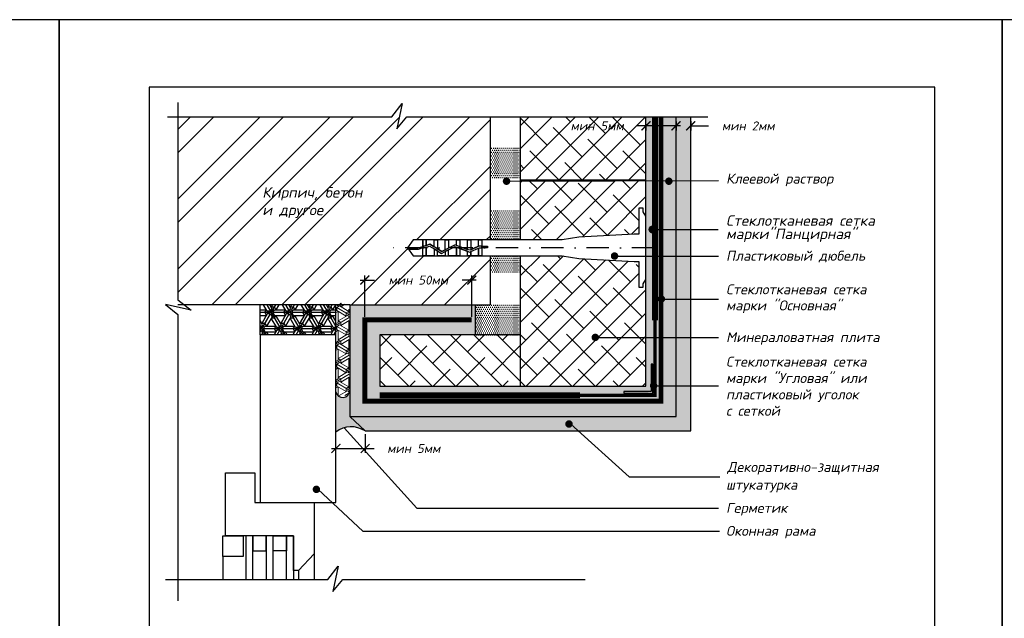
# Model space of a CAD drawing. Header units: inches. Extents: x 47 to 4151, y -1120 to 1902.
# Tile 28 of 93: x 1303 to 1522, y 431 to 565. Entities that reach past the tile are written whole.
import ezdxf

# ---------------------------------------------------------------- set-up
doc = ezdxf.new("R2010")
doc.units = ezdxf.units.IN
doc.header["$LTSCALE"] = 10
doc.header["$MEASUREMENT"] = 0
for name, pattern in [('DASHDOT', [1, 0.5, -0.25, 0, -0.25]), ('HIDDEN', [0.375, 0.25, -0.125]), ('HIDDENX2', [0.75, 0.5, -0.25])]:
    doc.linetypes.add(name, pattern=pattern)
doc.layers.add('dim', color=160, linetype='Continuous', lineweight=15)
doc.layers.add('Layer1', color=108, linetype='Continuous', lineweight=30)
for name, color, linetype in [('DUBEL', 142, 'Continuous'), ('hatch', 240, 'Continuous'), ('ndp', 242, 'Continuous'), ('ramka', 248, 'Continuous'), ('wind', 82, 'Continuous')]:
    doc.layers.add(name, color=color, linetype=linetype)
doc.layers.add('list', color=5, linetype='Continuous', plot=False)
doc.styles.add('style2', font='romans.shx', dxfattribs={"oblique": 12})
doc.dimstyles.new('1', dxfattribs={"dimtxt": 2, "dimasz": 2, "dimexe": 1, "dimexo": 0.7, "dimgap": 2, "dimtad": 0, "dimtih": 1, "dimtoh": 1, "dimdec": 4, "dimzin": 0, "dimdsep": 46, "dimtxsty": 'style2', "dimblk": 'ARCHTICK', "dimcen": 1.5, "dimdle": 1, "dimadec": 0, "dimazin": 0, "dimtfac": 1, "dimtdec": 4, "dimtofl": 0, "dimtmove": 0, "dimatfit": 2, "dimldrblk": 'DOTSMALL', "dimfxl": 1, "dimtolj": 1, "dimtzin": 0, "dimarcsym": 0})
pattern_1 = [(0, (376.27046, 1226.8149), (0.21875, 0.4375), [0, -0.4375])]

# ---------------------------------------------------------------- blocks, each defined once
blk = doc.blocks.new('_ArchTick')
at = {"layer": 'DUBEL', "color": 0, "const_width": 0.15}
blk.add_lwpolyline([(-0.5, -0.5), (0.5, 0.5)], dxfattribs=at)
blk = doc.blocks.new('*D284')
at = {"layer": 'Defpoints', "color": 0}
for p in [(1379.99, 472.99), (1373.47, 468.48), (1379.99, 469.09)]:
    blk.add_point(p, dxfattribs=at)
at = {"layer": 'dim', "color": 0, "lineweight": -2}
for p, q in [((1379.99, 472.29), (1379.99, 468.09)), ((1373.47, 469.18), (1373.47, 470.09)), ((1372.47, 469.09), (1379.99, 469.09)), ((1379.99, 469.09), (1381.99, 469.09))]:
    blk.add_line(p, q, dxfattribs=at)
at = {"layer": 'dim', "color": 0, "lineweight": -2, "xscale": 2, "yscale": 2, "zscale": 2, "rotation": 180}
blk.add_blockref('_ArchTick', (1373.47, 469.09), dxfattribs=at)
at = {"layer": 'dim', "color": 0, "lineweight": -2, "xscale": 2, "yscale": 2, "zscale": 2}
blk.add_blockref('_ArchTick', (1379.99, 469.09), dxfattribs=at)
at = {"layer": 'dim', "color": 0, "insert": (1390.81, 469.09), "char_height": 2, "attachment_point": 5, "style": 'style2'}
blk.add_mtext('\\A1;{\\fRomanS|b0|i0|c204|p2;мин 5мм}', dxfattribs=at)
blk = doc.blocks.new('_DotSmall')
at = {"layer": 'DUBEL', "color": 0, "const_width": 0.5}
blk.add_lwpolyline([(-0.0625, 0, 1), (0.0625, 0, 1)], format="xyb", close=True, dxfattribs=at)
blk = doc.blocks.new('*D283')
at = {"layer": 'Defpoints', "color": 0}
for p in [(1379.91, 506.6), (1379.91, 497.74), (1403.73, 497.74)]:
    blk.add_point(p, dxfattribs=at)
at = {"layer": 'dim', "color": 0, "lineweight": -2}
for p, q in [((1378.91, 506.6), (1382.04, 506.6)), ((1379.91, 498.44), (1379.91, 507.6)), ((1404.73, 506.6), (1401.6, 506.6)), ((1403.73, 498.44), (1403.73, 507.6))]:
    blk.add_line(p, q, dxfattribs=at)
at = {"layer": 'dim', "color": 0, "lineweight": -2, "xscale": 2, "yscale": 2, "zscale": 2, "rotation": 180}
blk.add_blockref('_ArchTick', (1379.91, 506.6), dxfattribs=at)
at = {"layer": 'dim', "color": 0, "lineweight": -2, "xscale": 2, "yscale": 2, "zscale": 2}
blk.add_blockref('_ArchTick', (1403.73, 506.6), dxfattribs=at)
at = {"layer": 'dim', "color": 0, "insert": (1391.82, 506.6), "char_height": 2, "attachment_point": 5, "style": 'style2'}
blk.add_mtext('\\A1;{\\fRomanS|b0|i0|c204|p2;мин 50мм}', dxfattribs=at)
blk = doc.blocks.new('*D282')
at = {"layer": 'Defpoints', "color": 0}
for p in [(1449.23, 542.61), (1452.49, 542.72), (1452.49, 540.95)]:
    blk.add_point(p, dxfattribs=at)
at = {"layer": 'dim', "color": 0, "lineweight": -2}
for p, q in [((1449.23, 541.91), (1449.23, 539.95)), ((1452.49, 542.02), (1452.49, 539.95)), ((1449.23, 540.95), (1447.23, 540.95)), ((1452.49, 540.95), (1456.49, 540.95))]:
    blk.add_line(p, q, dxfattribs=at)
at = {"layer": 'dim', "color": 0, "lineweight": -2, "xscale": 2, "yscale": 2, "zscale": 2}
blk.add_blockref('_ArchTick', (1449.23, 540.95), dxfattribs=at)
at = {"layer": 'dim', "color": 0, "lineweight": -2, "xscale": 2, "yscale": 2, "zscale": 2, "rotation": 180}
blk.add_blockref('_ArchTick', (1452.49, 540.95), dxfattribs=at)
at = {"layer": 'dim', "color": 0, "insert": (1465.31, 540.95), "char_height": 2, "attachment_point": 5, "style": 'style2'}
blk.add_mtext('\\A1;{\\fRomanS|b0|i0|c204|p2;мин 2мм}', dxfattribs=at)
blk = doc.blocks.new('*D281')
at = {"layer": 'Defpoints', "color": 0}
for p in [(1442.53, 542.06), (1449.23, 542.61), (1442.53, 540.95)]:
    blk.add_point(p, dxfattribs=at)
at = {"layer": 'dim', "color": 0, "lineweight": -2}
for p, q in [((1449.23, 541.91), (1449.23, 539.95)), ((1442.53, 540.95), (1440.53, 540.95)), ((1442.53, 541.36), (1442.53, 539.95)), ((1450.23, 540.95), (1442.53, 540.95))]:
    blk.add_line(p, q, dxfattribs=at)
at = {"layer": 'dim', "color": 0, "lineweight": -2, "xscale": 2, "yscale": 2, "zscale": 2, "rotation": 180}
blk.add_blockref('_ArchTick', (1442.53, 540.95), dxfattribs=at)
at = {"layer": 'dim', "color": 0, "lineweight": -2, "xscale": 2, "yscale": 2, "zscale": 2}
blk.add_blockref('_ArchTick', (1449.23, 540.95), dxfattribs=at)
at = {"layer": 'dim', "color": 0, "insert": (1431.66, 540.95), "char_height": 2, "attachment_point": 5, "style": 'style2'}
blk.add_mtext('\\A1;{\\fRomanS|b0|i0|c204|p2;мин }5{\\fRomanS|b0|i0|c204|p2;мм}', dxfattribs=at)

msp = doc.modelspace()

# ---------------------------------------------------------------- hatches: boundary and pattern name
at = {"layer": 'dim'}
h = msp.add_hatch(dxfattribs=at)
h.set_pattern_fill('ESCHER', color=1, scale=3.5, angle=90, style=0)
h.set_pattern_definition([(150, (2890.0995, -492.628), (9e-10, -4.2), [3.85, -0.35]), (270, (2890.0995, -492.628), (3.637307, 2.1), [3.85, -0.35]), (30, (2890.0995, -492.628), (9e-10, 4.2), [3.85, -0.35]), (150, (2890.0995, -492.278), (9e-10, -4.2), [0.7, -3.5]), (30, (2890.0995, -492.278), (9e-10, 4.2), [0.7, -3.5]), (150, (2889.7964, -492.803), (9e-10, -4.2), [0.7, -3.5]), (270, (2889.7964, -492.803), (3.637307, 2.1), [0.7, -3.5]), (30, (2890.4026, -492.803), (9e-10, 4.2), [0.7, -3.5]), (270, (2890.4026, -492.803), (3.637307, 2.1), [0.7, -3.5]), (150, (2890.0995, -494.028), (9e-10, -4.2), [0.7, -3.5]), (30, (2890.0995, -494.028), (9e-10, 4.2), [0.7, -3.5]), (150, (2891.312, -491.928), (9e-10, -4.2), [0.7, -3.5]), (270, (2891.312, -491.928), (3.637307, 2.1), [0.7, -3.5]), (30, (2888.887, -491.928), (9e-10, 4.2), [0.7, -3.5]), (270, (2888.887, -491.928), (3.637307, 2.1), [0.7, -3.5]), (90, (2889.4933, -491.928), (-3.637307, -2.1), [2.45, -1.75]), (90, (2890.7057, -491.928), (-3.637307, -2.1), [2.45, -1.75]), (210, (2889.19, -492.453), (-9e-10, -4.2), [2.45, -1.75]), (210, (2889.7964, -493.503), (-9e-10, -4.2), [2.45, -1.75]), (330, (2890.4026, -493.503), (3.637307, 2.1), [2.45, -1.75]), (330, (2891.0088, -492.453), (3.637307, 2.1), [2.45, -1.75])])
h.paths.add_polyline_path([(1374.476547, 501.465204, 0.1245542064), (1373.819631, 501.078661), (1373.384704, 500.153136), (1373.380517, 480.887832), (1376.465296, 480.887832), (1376.465296, 499.948525), (1376.005127, 501.040705), (1375.003202, 501.465204)])
at = {"layer": 'hatch'}
h = msp.add_hatch(dxfattribs=at)
h.set_pattern_fill('ANSI32', color=256, scale=29.327494, style=0)
h.set_pattern_definition([(45, (376.27, 1226.815), (-7.77663, 7.77663), []), (45, (381.455, 1226.815), (-7.77663, 7.77663), [])])
h.paths.add_polyline_path([(1390.67355, 515.553504), (1392.869058, 515.553504), (1393.604329, 515.553504), (1396.083363, 515.553504), (1398.562398, 515.553504), (1401.041432, 515.553504), (1403.520467, 515.553504), (1405.999501, 515.553504), (1407.798396, 515.553504), (1407.798396, 542.987813), (1389.264217, 542.987813), (1387.026029, 540.26428), (1388.264177, 545.9268), (1385.947906, 542.987813), (1338.265845, 542.987813), (1338.265845, 502.236877), (1339.717583, 501.092735), (1376.559675, 501.092735), (1407.798396, 501.092735), (1407.798396, 512.037959), (1405.999501, 512.037959), (1405.264231, 512.037959), (1402.785197, 512.037959), (1400.306162, 512.037959), (1398.562398, 512.037959), (1396.083363, 512.037959), (1392.869058, 512.037959), (1390.67355, 512.037959), (1389.40658, 513.795731)])
h.paths.add_polyline_path([(1383.536549, 508.106697), (1400.102203, 508.106697), (1400.102203, 505.088301), (1383.536549, 505.088301)], flags=24)
h.paths.add_polyline_path([(1356.65013, 519.812606), (1373.688007, 519.563256), (1374.436057, 523.082555), (1357.39818, 523.331905)], flags=24)
h.paths.add_polyline_path([(1356.413055, 523.574787), (1385.237792, 523.24232), (1386.235192, 527.934719), (1357.410455, 528.267186)], flags=24)
h = msp.add_hatch(dxfattribs=at)
h.set_pattern_fill('DOTS', color=256, scale=7, style=0)
h.set_pattern_definition(pattern_1)
h.paths.add_polyline_path([(1449.231254, 542.987813), (1442.533056, 542.987813), (1442.533056, 505.377911), (1442.533056, 482.947937), (1383.257873, 482.947937), (1383.257873, 494.394537), (1404.54167, 494.394537), (1404.54167, 501.092735), (1376.559675, 501.092735), (1376.559675, 482.032042, -0.0081524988), (1376.559675, 481.981383), (1376.559675, 476.249739), (1449.231254, 476.249739)])
h.paths.add_polyline_path([(1437.619594, 481.408712), (1437.619594, 481.793518), (1443.687474, 481.793518), (1443.687474, 487.861399), (1444.07228, 487.861399), (1444.07228, 481.408712)], flags=16)
h = msp.add_hatch(dxfattribs=at)
h.set_pattern_fill('AR-CONC', color=256, scale=0.293275, style=0)
h.set_pattern_definition([(50, (376.2705, 1226.8149), (2.1035444, -0.1840363), [0.2199562, -2.4195183]), (355, (376.2705, 1226.8149), (-0.406923, 2.205991), [0.175965, -1.9356146]), (100.4514, (376.4458, 1226.7996), (1.696623, 2.0219534), [0.186934, -2.056274]), (46.1842, (376.2705, 1227.4014), (3.1299506, -0.485426), [0.329934, -3.629277]), (96.6356, (376.5313, 1227.361), (2.7411315, 2.8568436), [0.280401, -3.084411]), (351.1842, (376.2705, 1227.4014), (2.741129, 2.856846), [0.2639474, -2.903422]), (21, (376.5637, 1227.2548), (1.7505788, -1.1807803), [0.2199562, -2.4195183]), (326, (376.5637, 1227.2548), (0.713583, 2.1266834), [0.175965, -1.9356146]), (71.4514, (376.7096, 1227.1564), (2.4641624, 0.945901), [0.186934, -2.056274]), (37.5, (376.2705, 1226.8149), (0.0356618, 0.97629425), [0, -1.9121526, 0, -1.9649421, 0, -1.9429465]), (7.5, (376.2705, 1226.8149), (0.771517, 1.1567107), [0, -1.1203103, 0, -1.8681614, 0, -0.7405192]), (327.5, (375.6165, 1226.8149), (1.56556743, -0.0661478), [0, -0.7331874, 0, -2.2875445, 0, -3.0353956]), (317.5, (375.3232, 1226.8149), (1.7103389, 0.2935828), [0, -0.9531436, 0, -1.5191642, 0, -2.1555708])])
h.paths.add_polyline_path([(1452.4918, 542.987813), (1449.231254, 542.987813), (1449.231254, 476.249739), (1376.559675, 476.249739), (1379.986992, 472.989192), (1452.4918, 472.989192)])
h = msp.add_hatch(dxfattribs=at)
h.set_pattern_fill('ANSI38', color=256, scale=29.327494, style=0)
h.set_pattern_definition([(45, (209.9772, 331.8886), (-2.592209, 2.592209), []), (135, (209.9772, 331.8886), (-7.776626, 2.592209), [9.16484, -5.498905])])
h.paths.add_polyline_path([(1442.533056, 542.987813), (1414.496594, 542.987813), (1414.496594, 528.881869), (1442.533056, 528.881869)])
h.paths.add_polyline_path([(1425.279719, 542.462951), (1440.033056, 542.462951), (1440.033056, 539.444554), (1425.279719, 539.444554)], flags=24)
h = msp.add_hatch(dxfattribs=at)
h.set_pattern_fill('DOTS', color=256, scale=7, style=0)
h.set_pattern_definition(pattern_1)
h.paths.add_polyline_path([(1414.496594, 501.381426), (1407.798396, 501.381426), (1407.798396, 501.092735), (1404.54167, 501.092735), (1404.54167, 494.394537), (1414.496594, 494.394537)])
h.paths.add_polyline_path([(1414.496594, 512.037959), (1407.798396, 512.037959), (1407.798396, 508.368316), (1414.496594, 508.368316)])
h.paths.add_polyline_path([(1414.496594, 522.342094), (1407.798396, 522.342094), (1407.798396, 515.553504), (1414.496594, 515.553504)])
h.paths.add_polyline_path([(1414.496594, 536.315872), (1407.798396, 536.315872), (1407.798396, 529.328983), (1414.496594, 529.328983)])
h = msp.add_hatch(dxfattribs=at)
h.set_pattern_fill('ANSI38', color=256, scale=29.327494, style=0)
h.set_pattern_definition([(45, (376.2705, 1226.815), (-2.592209, 2.592209), []), (135, (376.2705, 1226.815), (-7.776626, 2.592209), [9.16484, -5.498905])])
h.paths.add_polyline_path([(1414.496594, 494.394537), (1414.496594, 482.947937), (1442.533056, 482.947937), (1442.533056, 505.377911), (1442.533056, 506.771036), (1441.938865, 505.787651), (1441.938865, 504.993494), (1440.975584, 504.993494), (1440.975584, 510.757594), (1439.903573, 510.757594), (1427.583531, 511.400508), (1423.844399, 512.037959), (1414.496594, 512.037959)])
h.paths.add_polyline_path([(1439.903573, 516.833868), (1440.975584, 516.833868), (1440.975584, 522.597969), (1441.938865, 522.597969), (1441.938865, 521.803812), (1442.533056, 520.820426), (1442.533056, 528.881869), (1414.496594, 528.881869), (1414.496594, 515.553504), (1423.844399, 515.553504), (1427.583531, 516.190955)])
h = msp.add_hatch(dxfattribs=at)
h.set_pattern_fill('ESCHER', color=256, scale=3.5, style=0)
h.set_pattern_definition([(60, (376.2705, 1226.815), (-4.2, -9e-10), [3.85, -0.35]), (180, (376.2705, 1226.815), (2.1, -3.637307), [3.85, -0.35]), (300, (376.2705, 1226.815), (4.2, -9e-10), [3.85, -0.35]), (60, (376.6205, 1226.815), (-4.2, -9e-10), [0.7, -3.5]), (300, (376.6205, 1226.815), (4.2, -9e-10), [0.7, -3.5]), (60, (376.0955, 1227.118), (-4.2, -9e-10), [0.7, -3.5]), (180, (376.0955, 1227.118), (2.1, -3.637307), [0.7, -3.5]), (300, (376.0955, 1226.5118), (4.2, -9e-10), [0.7, -3.5]), (180, (376.0955, 1226.5118), (2.1, -3.637307), [0.7, -3.5]), (60, (374.8705, 1226.815), (-4.2, -9e-10), [0.7, -3.5]), (300, (374.8705, 1226.815), (4.2, -9e-10), [0.7, -3.5]), (60, (376.9705, 1225.6025), (-4.2, -9e-10), [0.7, -3.5]), (180, (376.9705, 1225.6025), (2.1, -3.637307), [0.7, -3.5]), (300, (376.9705, 1228.0273), (4.2, -9e-10), [0.7, -3.5]), (180, (376.9705, 1228.0273), (2.1, -3.637307), [0.7, -3.5]), (0, (376.9705, 1227.421), (-2.1, 3.637307), [2.45, -1.75]), (0, (376.9705, 1226.2087), (-2.1, 3.637307), [2.45, -1.75]), (120, (376.4455, 1227.7242), (-4.2, 9e-10), [2.45, -1.75]), (120, (375.3955, 1227.118), (-4.2, 9e-10), [2.45, -1.75]), (240, (375.3955, 1226.5118), (2.1, -3.637307), [2.45, -1.75]), (240, (376.4455, 1225.9056), (2.1, -3.637307), [2.45, -1.75])])
h.paths.add_polyline_path([(1373.474896, 494.394537), (1373.474896, 501.092735), (1356.592447, 501.092735), (1356.592447, 494.394537), (1365.033671, 494.394537)])
h = msp.add_hatch(dxfattribs=at)
h.set_pattern_fill('ANSI38', color=256, scale=29.327494, angle=270, style=0)
h.set_pattern_definition([(315, (376.2705, 1226.815), (2.592209, 2.592209), []), (45, (376.2705, 1226.815), (2.592209, 7.776626), [9.16484, -5.498905])])
h.paths.add_polyline_path([(1414.496594, 482.947937), (1414.496594, 494.394537), (1383.257873, 494.394537), (1383.257873, 482.947937)])
msp.add_hatch(color=256, dxfattribs=at).paths.add_polyline_path([(1376.559675, 481.981383, -0.9112596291), (1373.474896, 481.744969), (1373.474896, 472.723124, -0.3259064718), (1379.986992, 472.989192), (1376.559675, 476.249739)])
at = {"layer": 'Layer1'}
h = msp.add_hatch(color=256, dxfattribs=at)
h.paths.add_polyline_path([(1443.073674, 481.611108, 0.1280229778), (1443.12636, 481.408712), (1437.619594, 481.408712), (1437.619594, 481.793518), (1443.115901, 481.793518, 0.1142364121)])
h.paths.add_polyline_path([(1444.07228, 481.408712), (1443.94784, 481.408712), (1443.868595, 481.44365, 0.104186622), (1443.903871, 481.611108, 0.2745093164), (1443.687474, 481.975559), (1443.687474, 487.861399), (1444.07228, 487.861399)])

# ---------------------------------------------------------------- linework, layer by layer
at = {"layer": 'DUBEL', "linetype": 'DASHDOT'}
msp.add_line((1444.375704, 513.795731), (1385.337285, 513.795731), dxfattribs=at)
at = {"layer": 'DUBEL', "linetype": 'HIDDEN'}
msp.add_lwpolyline([(1403.729978, 497.743636, 1.10693, 1.10693, 0), (1403.729978, 497.743636, 1.10693, 1.10693, 0), (1379.908774, 497.743636, 1.10693, 1.10693, 0), (1379.908774, 497.743636, 1.10693, 1.10693, 0), (1379.908774, 479.598838, 1.10693, 1.10693, 0), (1445.882155, 479.598838, 1.10693, 1.10693, 0), (1445.882155, 479.598838, 1.10693, 1.10693, 0), (1445.882155, 479.598838, 1.10693, 1.10693, 0), (1445.882155, 479.598838, 1.10693, 1.10693, 0), (1445.882155, 542.987813, 0, 0, 0)], format="xyseb", dxfattribs=at)
at = {"layer": 'DUBEL'}
msp.add_lwpolyline([(1439.903573, 510.757594), (1440.975584, 510.757594), (1440.975584, 504.993494), (1441.938865, 504.993494), (1441.938865, 505.787651), (1442.533056, 506.771036), (1442.533056, 520.820426), (1441.938865, 521.803812), (1441.938865, 522.597969), (1440.975584, 522.597969), (1440.975584, 516.833868), (1439.903573, 516.833868), (1427.583531, 516.190955), (1423.844399, 515.553504), (1405.999501, 515.553504), (1405.999501, 514.18721), (1407.217117, 514.18721), (1407.217117, 513.814084), (1405.999501, 513.814084), (1405.999501, 514.18721), (1405.999501, 512.037959), (1405.264231, 512.037959), (1405.264231, 513.739399), (1405.430866, 513.814084), (1405.999501, 513.795731), (1405.999501, 514.18721), (1405.351073, 514.18721), (1405.264231, 514.148288), (1405.264231, 515.553504), (1405.999501, 515.553504), (1403.520467, 515.553504), (1403.520467, 513.366741), (1405.264231, 514.148288), (1403.271787, 513.255284), (1402.785197, 513.433683), (1402.785197, 515.553504), (1403.520467, 515.553504), (1401.041432, 515.553504), (1401.041432, 514.073002), (1402.785197, 513.433683), (1400.306162, 514.342576), (1400.306162, 515.553504), (1401.041432, 515.553504), (1398.562398, 515.553504), (1398.562398, 513.795731), (1399.999784, 514.454904), (1397.827127, 513.354524), (1397.827127, 515.553504), (1398.562398, 515.553504), (1396.083363, 515.553504), (1396.083363, 513.795731), (1396.083363, 513.539146), (1397.031529, 512.951579), (1397.827127, 513.354524), (1397.031529, 512.951579), (1395.348093, 513.994784), (1395.348093, 515.553504), (1396.083363, 515.553504), (1393.604329, 515.553504), (1393.604329, 514.339026), (1394.408892, 514.576795), (1395.348093, 513.994784), (1394.408892, 514.576795), (1393.604329, 514.339026), (1393.604329, 515.553504), (1392.869058, 515.553504), (1392.869058, 514.121735), (1393.604329, 514.339026), (1392.869058, 514.121735), (1392.869058, 515.553504), (1390.67355, 515.553504), (1389.40658, 513.795731), (1391.765926, 513.795731), (1392.869058, 514.121735), (1392.869058, 513.795731), (1391.819906, 513.422605), (1389.675522, 513.422605), (1389.40658, 513.795731), (1390.67355, 512.037959), (1392.869058, 512.037959), (1392.869058, 513.732656), (1393.604329, 513.949947), (1393.604329, 512.037959), (1393.604329, 513.795731), (1393.604329, 513.949947), (1394.354389, 514.171609), (1395.348093, 513.555823), (1395.348093, 512.037959), (1392.869058, 512.037959), (1396.083363, 512.037959), (1396.083363, 513.100185), (1395.348093, 513.555823), (1397.01314, 512.524014), (1397.827127, 512.936272), (1397.827127, 512.037959), (1396.083363, 512.037959), (1398.562398, 512.037959), (1398.562398, 513.308662), (1397.827127, 512.936272), (1400.023652, 514.04874), (1401.041432, 513.675589), (1401.041432, 512.037959), (1398.562398, 512.037959), (1400.306162, 512.037959), (1400.306162, 513.795731), (1400.306162, 513.945162), (1400.306162, 512.037959), (1402.785197, 512.037959), (1402.785197, 513.03627), (1401.041432, 513.675589), (1403.285871, 512.852707), (1403.520467, 512.957852), (1403.520467, 512.037959), (1403.520467, 512.957852), (1405.264231, 513.739399), (1405.264231, 512.037959), (1402.785197, 512.037959), (1405.999501, 512.037959), (1423.844399, 512.037959), (1427.583531, 511.400508), (1439.903573, 510.757594)], close=True, dxfattribs=at)
at = {"layer": 'hatch'}
for points in [[(1338.265845, 546.183789), (1338.265845, 502.236877), (1341.204833, 499.920606), (1335.542313, 501.158754), (1338.265845, 498.920566), (1338.265845, 435.149247)], [(1335.971815, 542.987813), (1385.947906, 542.987813), (1388.264177, 545.9268), (1387.026029, 540.26428), (1389.264217, 542.987813), (1456.33589, 542.987813)], [(1335.490721, 439.940608), (1371.689419, 439.940608), (1374.00569, 442.879596), (1372.767543, 437.217076), (1375.00573, 439.940608), (1428.992575, 439.940608)]]:
    msp.add_lwpolyline(points, dxfattribs=at)
at = {"layer": 'Layer1'}
for p, q in [((1407.798396, 542.987813), (1407.798396, 515.553504)), ((1414.496594, 542.987813), (1414.496594, 515.553504)), ((1442.533056, 505.377911), (1442.533056, 542.987813)), ((1449.231254, 476.249739), (1449.231254, 542.987813)), ((1442.533056, 528.881869), (1414.496594, 528.881869)), ((1407.798396, 512.037959), (1407.798396, 501.092735)), ((1414.496594, 512.037959), (1414.496594, 494.394537)), ((1442.533056, 482.947937), (1442.533056, 505.377911)), ((1376.559675, 501.092735), (1338.265845, 501.092735)), ((1356.592447, 494.394537), (1356.592447, 501.092735)), ((1373.474896, 494.394537), (1373.474896, 501.092735)), ((1376.559675, 501.092735), (1376.559675, 476.249739)), ((1376.559675, 501.092735), (1407.798396, 501.092735)), ((1404.54167, 494.394537), (1404.54167, 501.092735)), ((1383.257873, 494.394537), (1383.257873, 482.947937)), ((1414.496594, 494.394537), (1383.257873, 494.394537)), ((1414.496594, 494.394537), (1414.496594, 482.947937)), ((1383.257873, 482.947937), (1442.533056, 482.947937)), ((1376.559675, 476.249739), (1449.231254, 476.249739)), ((1379.986992, 472.989192), (1376.559675, 476.249739))]:
    msp.add_line(p, q, dxfattribs=at)
msp.add_lwpolyline([(1379.986992, 472.989192), (1452.4918, 472.989192), (1452.4918, 542.987813)], dxfattribs=at)
at = {"layer": 'Layer1', "linetype": 'HIDDENX2', "const_width": 1.3}
for points in [[(1444.547762, 497.659182), (1444.547762, 542.987813)], [(1427.821811, 480.933231), (1383.257873, 480.933231)]]:
    msp.add_lwpolyline(points, dxfattribs=at)
at = {"layer": 'Layer1', "linetype": 'HIDDEN', "const_width": 0.707696}
msp.add_lwpolyline([(1444.547762, 497.659182), (1444.547762, 480.933231), (1427.821811, 480.933231)], dxfattribs=at)
at = {"layer": 'Layer1'}
msp.add_lwpolyline([(1444.07228, 487.861399), (1443.687474, 487.861399), (1443.687474, 481.793518), (1437.619594, 481.793518), (1437.619594, 481.408712), (1444.07228, 481.408712)], close=True, dxfattribs=at)
for centre, radius, start, end in [((1375.006285, 482.006713), 1.553596, 189.69921894, 0.93418685), ((1376.913364, 468.39137), 5.530565, 56.23740958, 128.44190689)]:
    msp.add_arc(centre, radius, start, end, dxfattribs=at)
at = {"layer": 'list'}
for points in [[(1101.85376, 274.608368), (1311.85376, 274.608368), (1311.85376, 564.608368), (1101.85376, 564.608368)], [(1311.85376, 274.608368), (1521.85376, 274.608368), (1521.85376, 564.608368), (1311.85376, 564.608368)], [(1521.85376, 274.608368), (1731.85376, 274.608368), (1731.85376, 564.608368), (1521.85376, 564.608368)]]:
    msp.add_lwpolyline(points, close=True, dxfattribs=at)
at = {"layer": 'ndp'}
for p, q in [((1411.890907, 528.630724), (1458.715216, 528.795452)), ((1443.969989, 517.881541), (1458.616346, 517.881541)), ((1435.536762, 511.964382), (1458.715216, 511.964382)), ((1445.952001, 502.37719), (1458.715216, 502.37719)), ((1431.236486, 493.833566), (1458.715216, 493.833566)), ((1444.43902, 483.040004), (1458.715216, 483.040004)), ((1375.344779, 473.694831), (1391.487004, 455.807577)), ((1425.804764, 474.538394), (1438.812749, 462.811326)), ((1438.812749, 462.811326), (1458.984375, 462.811326)), ((1379.507738, 450.68692), (1369.544523, 459.985522)), ((1391.487004, 455.807577), (1458.715216, 455.807577)), ((1379.507738, 450.68692), (1458.895845, 450.68692))]:
    msp.add_line(p, q, dxfattribs=at)
for points, const_width in [([(1411.06071, 528.630724, 1), (1411.890907, 528.630724, 1)], 0.830198), ([(1447.212883, 528.630724, 1), (1448.04308, 528.630724, 1)], 0.830198), ([(1443.530076, 517.881541, 1), (1444.409901, 517.881541, 1)], 0.879825), ([(1435.121664, 511.964382, 1), (1435.951861, 511.964382, 1)], 0.830198), ([(1445.536903, 502.37719, 1), (1446.3671, 502.37719, 1)], 0.830198), ([(1430.835753, 493.833566, 1), (1431.665951, 493.833566, 1)], 0.830198), ([(1443.817568, 483.076512, 1), (1444.647766, 483.076512, 1)], 0.830198), ([(1424.974567, 474.538394, 1), (1425.804764, 474.538394, 1)], 0.830198), ([(1368.714326, 459.985522, 1), (1369.544523, 459.985522, 1)], 0.830198)]:
    msp.add_lwpolyline(points, format="xyb", close=True, dxfattribs=dict(at, const_width=const_width))
at = {"layer": 'ramka'}
msp.add_lwpolyline([(1331.85376, 289.608368), (1506.85376, 289.608368), (1506.85376, 549.608368), (1331.85376, 549.608368)], close=True, dxfattribs=at)
at = {"layer": 'wind'}
for p, q in [((1353.439716, 449.602059), (1353.439716, 439.940608)), ((1354.989731, 449.602059), (1353.439716, 449.602059)), ((1354.989731, 439.940608), (1354.989731, 449.602059)), ((1357.961941, 449.602059), (1357.961941, 439.940608)), ((1359.511957, 449.602059), (1357.961941, 449.602059)), ((1359.511957, 439.940608), (1359.511957, 449.602059)), ((1362.484166, 449.602059), (1364.034182, 449.602059)), ((1362.484166, 439.940608), (1362.484166, 449.602059)), ((1364.034182, 449.602059), (1364.034182, 439.940608))]:
    msp.add_line(p, q, dxfattribs=at)
at = {"layer": 'wind', "color": 240}
for p, q in [((1368.614353, 445.603131), (1368.614353, 439.940608)), ((1348.264043, 445.021888), (1348.264043, 439.940608)), ((1365.170942, 441.93105), (1365.170942, 439.940608))]:
    msp.add_line(p, q, dxfattribs=at)
at = {"layer": 'wind'}
msp.add_lwpolyline([(1356.592447, 482.614347), (1356.592447, 457.046549), (1373.474896, 457.046549), (1373.474896, 494.394537), (1373.474896, 494.394537), (1373.474896, 494.394537), (1373.474896, 494.394537), (1373.474896, 494.394537), (1365.033671, 494.394537), (1356.592447, 494.394537), (1356.592447, 494.394537), (1356.592447, 482.614347)], dxfattribs=at)
for points in [[(1348.859544, 463.631485), (1355.444481, 463.631485), (1355.444481, 463.631485), (1355.444481, 457.046549), (1362.029417, 457.046549), (1368.614353, 457.046549), (1368.614353, 445.603131), (1365.170942, 441.93105), (1364.034182, 441.93105), (1364.034182, 449.602059), (1348.859544, 449.602059)], [(1352.844214, 449.602059), (1352.844214, 445.021888), (1348.264043, 445.021888), (1348.264043, 449.602059)], [(1357.961941, 446.304925), (1357.961941, 449.602059), (1354.989731, 449.602059), (1354.989731, 446.304925)], [(1359.511957, 446.304925), (1359.511957, 449.602059), (1362.484166, 449.602059), (1362.484166, 446.304925)]]:
    msp.add_lwpolyline(points, close=True, dxfattribs=at)

# ---------------------------------------------------------------- texts
at = {"layer": 'ndp', "style": 'style2', "oblique": 12}
for s, height, p in [('Клеевой раствор', 2.21386006, (1460.369179, 528.103199)), ('Кирпич, бетон', 2.34619952, (1357.080693, 524.972687)), ('и другое', 2.3461995, (1357.080693, 521.056547)), ('Стеклотканевая сетка', 2.34619952, (1460.369179, 518.68978)), ('марки"Панцирная" ', 2.34619952, (1460.369179, 515.732545)), ('Пластиковый дюбель', 2.21386006, (1460.369179, 510.914146)), ('Стеклотканевая сетка', 2.21386006, (1460.369179, 503.437795)), ('марки "Основная"', 2.21386006, (1460.369179, 499.85345)), ('Минераловатная плита', 2.21386006, (1460.369179, 492.78333)), ('Стеклотканевая сетка', 2.21386006, (1460.369179, 487.33246)), ('марки "Угловая" или', 2.21386006, (1460.369179, 483.681835)), ('пластиковый уголок', 2.21386006, (1460.369179, 480.031209)), ('с сеткой', 2.2138601, (1460.369179, 476.380583)), ('Декоративно-защитная', 2.21386006, (1460.638338, 463.87193)), ('штукатурка', 2.2138601, (1460.369179, 459.913829)), ('Герметик', 2.2138601, (1460.369179, 454.757341)), ('Оконная рама', 2.21386006, (1460.369179, 449.638955))]:
    msp.add_text(s, height=height, dxfattribs=at).set_placement(p)

# ---------------------------------------------------------------- dimensions: what is measured, and where the dimension line sits
at = {"layer": 'dim'}
for base, p1, p2, text, picture, middle in [((1442.533056, 540.953752), (1449.231254, 542.60702), (1442.533056, 542.056529), '{\\fRomanS|b0|i0|c204|p2;мин }5{\\fRomanS|b0|i0|c204|p2;мм}', '*D281', (1431.656387, 540.953752)), ((1452.4918, 540.953752), (1449.231254, 542.60702), (1452.4918, 542.717238), '{\\fRomanS|b0|i0|c204|p2;мин 2мм}', '*D282', (1465.311421, 540.953752)), ((1379.908774, 506.597499), (1403.729978, 497.743636), (1379.908774, 497.743636), '{\\fRomanS|b0|i0|c204|p2;мин 50мм}', '*D283', (1391.819376, 506.597499)), ((1379.986992, 469.094706), (1373.474896, 468.477921), (1379.986992, 472.989192), '{\\fRomanS|b0|i0|c204|p2;мин 5мм}', '*D284', (1390.806612, 469.094706))]:
    dim = msp.add_linear_dim(base=base, p1=p1, p2=p2, text=text, dimstyle='1', dxfattribs=at)
    dim.commit()
    dim.dimension.update_dxf_attribs({"geometry": picture, "text_midpoint": middle})

doc.saveas('drawing.dxf')
